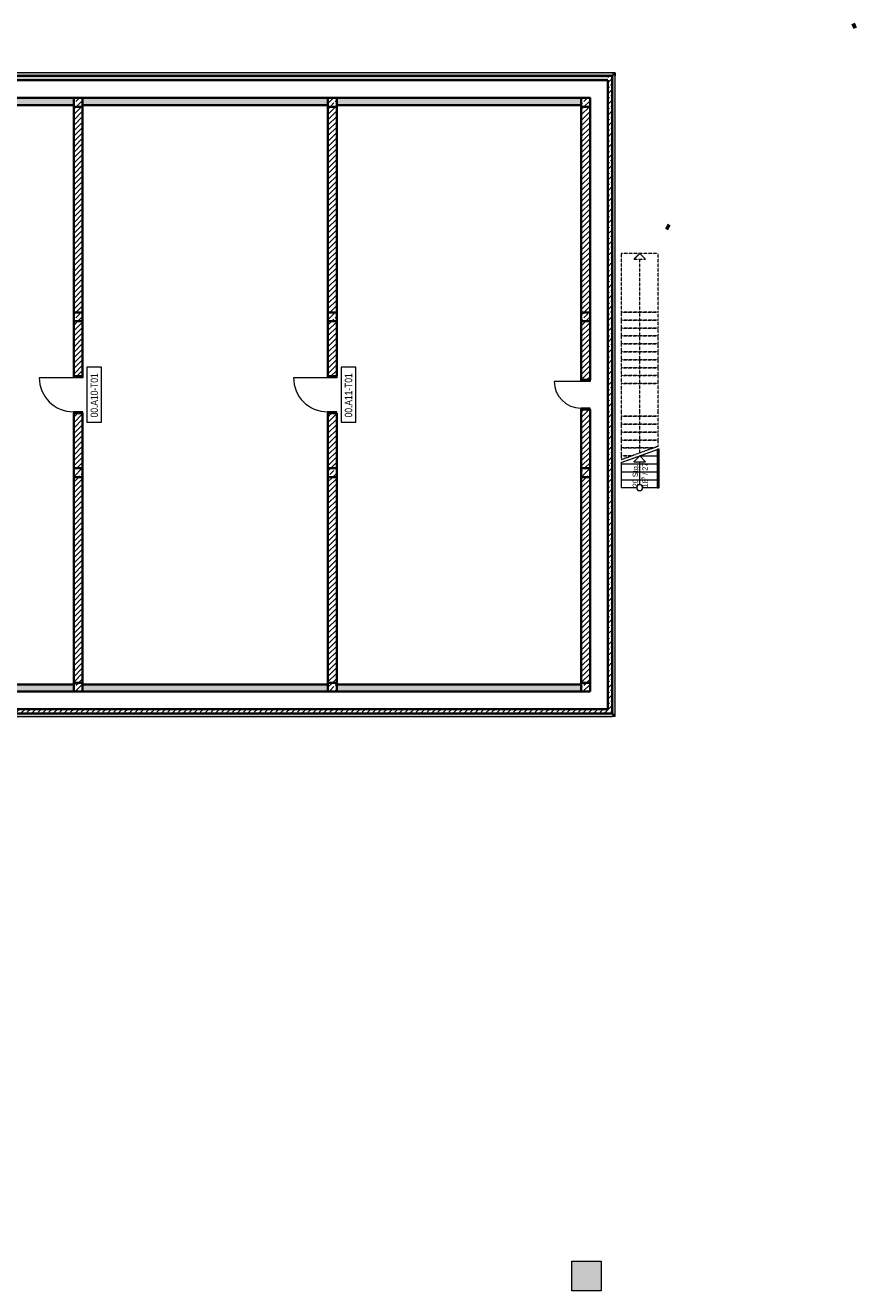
# Model space of a CAD drawing. Header units: metres. Extents: x -58265 to 688021, y -56222 to 35250.
# Tile 10 of 67: x -19096 to 9160, y -20500 to 22542. Entities that reach past the tile are written whole.
import ezdxf

# ---------------------------------------------------------------- set-up
doc = ezdxf.new("R2010")
doc.units = ezdxf.units.M
doc.header["$LTSCALE"] = 0.05
doc.linetypes.add('Strichlinie_ eng', pattern=[46, 30, -16])
doc.linetypes.add('Wipeout_Contour', pattern=[20000, 0, -20000])
for name, color, linetype in [('0._Pikto für Layout_5_A_0_Extern_Lageplan', 7, 'Continuous'), ('0._Pikto für Layout_5_A_1_Bauteilschraffuren', 7, 'Continuous'), ('0._Pikto für Layout_5_A_1_Geländer _ Brüstungen', 7, 'Continuous'), ('0._Pikto für Layout_5_A_1_Schraffuren', 7, 'Continuous'), ('0._Pikto für Layout_5_A_1_Stützen', 7, 'Continuous'), ('0._Pikto für Layout_5_A_1_Treppen', 7, 'Continuous'), ('0._Pikto für Layout_5_A_1_Türen', 7, 'Continuous'), ('0._Pikto für Layout_5_A_1_Türen_Text', 7, 'Continuous'), ('0._Pikto für Layout_5_A_1_Wände_Außen', 7, 'Continuous'), ('0._Pikto für Layout_5_A_1_Wände_Innen_Massiv', 7, 'Continuous'), ('0._Pikto für Layout_5_A_1_Würfel+BIM-Einfügepunkt.ifc', 7, 'Continuous')]:
    doc.layers.add(name, color=color, linetype=linetype)
doc.styles.add('ERSTELLTER_STIL_1', font='ARIALN.TTF')
doc.styles.add('ERSTELLTER_STIL_2', font='txt')
pattern_1 = [(45, (0, 0), (-183.8478, 183.8478), []), (45, (-91.92, 91.92), (-183.8478, 183.8478), [195, -65])]
pattern_2 = [(45, (0, 0), (-91.9239, 91.9239), [])]

msp = doc.modelspace()

# ---------------------------------------------------------------- hatches: boundary and pattern name
at = {"layer": '0._Pikto für Layout_5_A_1_Bauteilschraffuren', "linetype": 'Continuous', "lineweight": 18}
for points in [[(-52775, 20825), (875, 20825), (875, 20925), (-52775, 20925)], [(875, 20825), (975, 20825), (975, 20925)], [(875, 20825), (975, 20925), (875, 20925)], [(-17450, 20070), (-25800, 20070), (-25800, 19830), (-17450, 19830)], [(-8800, 20070), (-17150, 20070), (-17150, 19830), (-8800, 19830)], [(-180, 20070), (-8500, 20070), (-8500, 19830), (-180, 19830)], [(-17450, 120), (-25800, 120), (-25800, -120), (-17450, -120)], [(-8800, 120), (-17150, 120), (-17150, -120), (-8800, -120)], [(-180, 120), (-8500, 120), (-8500, -120), (-180, -120)], [(875, -870), (-20485, -870), (-20485, -970), (875, -970)], [(875, -970), (975, -970), (875, -870)], [(875, -870), (975, -970), (975, -870)]]:
    msp.add_hatch(color=9, dxfattribs=at).paths.add_polyline_path(points)
h = msp.add_hatch(dxfattribs=at)
h.set_pattern_fill('Beton__Stahlbeton_0005', color=9, style=0, pattern_type=2)
h.set_pattern_definition(pattern_1)
h.paths.add_polyline_path([(-52625, 20675), (725, 20675), (725, 20825), (-52625, 20825)])
h = msp.add_hatch(dxfattribs=at)
h.set_pattern_fill('Beton__Stahlbeton_0005', color=9, style=0, pattern_type=2)
h.set_pattern_definition(pattern_1)
h.paths.add_polyline_path([(725, 20675), (875, 20675), (875, 20825)])
h = msp.add_hatch(dxfattribs=at)
h.set_pattern_fill('Beton__Stahlbeton_0005', color=9, style=0, pattern_type=2)
h.set_pattern_definition(pattern_1)
h.paths.add_polyline_path([(725, 20675), (875, 20825), (725, 20825)])
h = msp.add_hatch(dxfattribs=at)
h.set_pattern_fill('Beton__Stahlbeton_0005', color=9, style=0, pattern_type=2)
h.set_pattern_definition(pattern_1)
h.paths.add_polyline_path([(725, 20675), (725, -720), (875, -720), (875, 20675)])
h = msp.add_hatch(dxfattribs=at)
h.set_pattern_fill('Beton__Stahlbeton_0005', color=9, style=0, pattern_type=2)
h.set_pattern_definition(pattern_1)
h.paths.add_polyline_path([(-17150, 19770), (-17150, 20070), (-17450, 20070), (-17450, 19770)])
h = msp.add_hatch(dxfattribs=at)
h.set_pattern_fill('Beton__Stahlbeton_0005', color=9, style=0, pattern_type=2)
h.set_pattern_definition(pattern_1)
h.paths.add_polyline_path([(-8500, 19770), (-8500, 20070), (-8800, 20070), (-8800, 19770)])
h = msp.add_hatch(dxfattribs=at)
h.set_pattern_fill('Beton__Stahlbeton_0005', color=9, style=0, pattern_type=2)
h.set_pattern_definition(pattern_1)
h.paths.add_polyline_path([(120, 19770), (120, 20070), (-180, 20070), (-180, 19770)])
h = msp.add_hatch(dxfattribs=at)
h.set_pattern_fill('MW_Kalksandstein_0005', color=9, style=0, pattern_type=2)
h.set_pattern_definition(pattern_2)
h.paths.add_polyline_path([(-17450, 12775), (-17150, 12775), (-17150, 19770), (-17450, 19770)])
h = msp.add_hatch(dxfattribs=at)
h.set_pattern_fill('MW_Kalksandstein_0005', color=9, style=0, pattern_type=2)
h.set_pattern_definition(pattern_2)
h.paths.add_polyline_path([(-8500, 19770), (-8800, 19770), (-8800, 12775), (-8500, 12775)])
h = msp.add_hatch(dxfattribs=at)
h.set_pattern_fill('MW_Kalksandstein_0005', color=9, style=0, pattern_type=2)
h.set_pattern_definition(pattern_2)
h.paths.add_polyline_path([(-180, 12775), (120, 12775), (120, 19770), (-180, 19770)])
h = msp.add_hatch(dxfattribs=at)
h.set_pattern_fill('Beton__Stahlbeton_0005', color=9, style=0, pattern_type=2)
h.set_pattern_definition(pattern_1)
h.paths.add_polyline_path([(-17150, 12475), (-17150, 12775), (-17450, 12775), (-17450, 12475)])
h = msp.add_hatch(dxfattribs=at)
h.set_pattern_fill('Beton__Stahlbeton_0005', color=9, style=0, pattern_type=2)
h.set_pattern_definition(pattern_1)
h.paths.add_polyline_path([(-8500, 12475), (-8500, 12775), (-8800, 12775), (-8800, 12475)])
h = msp.add_hatch(dxfattribs=at)
h.set_pattern_fill('Beton__Stahlbeton_0005', color=9, style=0, pattern_type=2)
h.set_pattern_definition(pattern_1)
h.paths.add_polyline_path([(120, 12475), (120, 12775), (-180, 12775), (-180, 12475)])
h = msp.add_hatch(dxfattribs=at)
h.set_pattern_fill('MW_Kalksandstein_0005', color=9, style=0, pattern_type=2)
h.set_pattern_definition(pattern_2)
h.paths.add_polyline_path([(-17150, 12475), (-17450, 12475), (-17450, 10605), (-17150, 10605)])
h = msp.add_hatch(dxfattribs=at)
h.set_pattern_fill('MW_Kalksandstein_0005', color=9, style=0, pattern_type=2)
h.set_pattern_definition(pattern_2)
h.paths.add_polyline_path([(-8500, 12475), (-8800, 12475), (-8800, 10605), (-8500, 10605)])
h = msp.add_hatch(dxfattribs=at)
h.set_pattern_fill('MW_Kalksandstein_0005', color=9, style=0, pattern_type=2)
h.set_pattern_definition(pattern_2)
h.paths.add_polyline_path([(120, 12475), (-180, 12475), (-180, 10480), (120, 10480)])
h = msp.add_hatch(dxfattribs=at)
h.set_pattern_fill('MW_Kalksandstein_0005', color=9, style=0, pattern_type=2)
h.set_pattern_definition(pattern_2)
h.paths.add_polyline_path([(-180, 7475), (120, 7475), (120, 9470), (-180, 9470)])
h = msp.add_hatch(dxfattribs=at)
h.set_pattern_fill('MW_Kalksandstein_0005', color=9, style=0, pattern_type=2)
h.set_pattern_definition(pattern_2)
h.paths.add_polyline_path([(-17450, 7475), (-17150, 7475), (-17150, 9345), (-17450, 9345)])
h = msp.add_hatch(dxfattribs=at)
h.set_pattern_fill('MW_Kalksandstein_0005', color=9, style=0, pattern_type=2)
h.set_pattern_definition(pattern_2)
h.paths.add_polyline_path([(-8800, 7475), (-8500, 7475), (-8500, 9345), (-8800, 9345)])
h = msp.add_hatch(dxfattribs=at)
h.set_pattern_fill('Beton__Stahlbeton_0005', color=9, style=0, pattern_type=2)
h.set_pattern_definition(pattern_1)
h.paths.add_polyline_path([(-17150, 7175), (-17150, 7475), (-17450, 7475), (-17450, 7175)])
h = msp.add_hatch(dxfattribs=at)
h.set_pattern_fill('Beton__Stahlbeton_0005', color=9, style=0, pattern_type=2)
h.set_pattern_definition(pattern_1)
h.paths.add_polyline_path([(-8500, 7175), (-8500, 7475), (-8800, 7475), (-8800, 7175)])
h = msp.add_hatch(dxfattribs=at)
h.set_pattern_fill('Beton__Stahlbeton_0005', color=9, style=0, pattern_type=2)
h.set_pattern_definition(pattern_1)
h.paths.add_polyline_path([(120, 7175), (120, 7475), (-180, 7475), (-180, 7175)])
h = msp.add_hatch(dxfattribs=at)
h.set_pattern_fill('MW_Kalksandstein_0005', color=9, style=0, pattern_type=2)
h.set_pattern_definition(pattern_2)
h.paths.add_polyline_path([(-17150, 7175), (-17450, 7175), (-17450, 180), (-17150, 180)])
h = msp.add_hatch(dxfattribs=at)
h.set_pattern_fill('MW_Kalksandstein_0005', color=9, style=0, pattern_type=2)
h.set_pattern_definition(pattern_2)
h.paths.add_polyline_path([(-8500, 7175), (-8800, 7175), (-8800, 180), (-8500, 180)])
h = msp.add_hatch(dxfattribs=at)
h.set_pattern_fill('MW_Kalksandstein_0005', color=9, style=0, pattern_type=2)
h.set_pattern_definition(pattern_2)
h.paths.add_polyline_path([(-180, 180), (120, 180), (120, 7175), (-180, 7175)])
h = msp.add_hatch(dxfattribs=at)
h.set_pattern_fill('Beton__Stahlbeton_0005', color=9, style=0, pattern_type=2)
h.set_pattern_definition(pattern_1)
h.paths.add_polyline_path([(-17150, -120), (-17150, 180), (-17450, 180), (-17450, -120)])
h = msp.add_hatch(dxfattribs=at)
h.set_pattern_fill('Beton__Stahlbeton_0005', color=9, style=0, pattern_type=2)
h.set_pattern_definition(pattern_1)
h.paths.add_polyline_path([(-8500, -120), (-8500, 180), (-8800, 180), (-8800, -120)])
h = msp.add_hatch(dxfattribs=at)
h.set_pattern_fill('Beton__Stahlbeton_0005', color=9, style=0, pattern_type=2)
h.set_pattern_definition(pattern_1)
h.paths.add_polyline_path([(120, -120), (120, 180), (-180, 180), (-180, -120)])
h = msp.add_hatch(dxfattribs=at)
h.set_pattern_fill('Beton__Stahlbeton_0005', color=9, style=0, pattern_type=2)
h.set_pattern_definition(pattern_1)
h.paths.add_polyline_path([(725, -720), (-20485, -720), (-20485, -870), (725, -870)])
h = msp.add_hatch(dxfattribs=at)
h.set_pattern_fill('Beton__Stahlbeton_0005', color=9, style=0, pattern_type=2)
h.set_pattern_definition(pattern_1)
h.paths.add_polyline_path([(725, -870), (875, -870), (725, -720)])
h = msp.add_hatch(dxfattribs=at)
h.set_pattern_fill('Beton__Stahlbeton_0005', color=9, style=0, pattern_type=2)
h.set_pattern_definition(pattern_1)
h.paths.add_polyline_path([(725, -720), (875, -870), (875, -720)])
at = {"layer": '0._Pikto für Layout_5_A_1_Schraffuren', "linetype": 'Continuous', "lineweight": 18}
msp.add_hatch(color=255, dxfattribs=at).paths.add_polyline_path([(-500, -19500), (-500, -20500), (500, -20500), (500, -19500)])

# ---------------------------------------------------------------- linework, layer by layer
at = {"layer": '0._Pikto für Layout_5_A_0_Extern_Lageplan', "color": 9, "linetype": 'Continuous', "lineweight": 100}
for p, q in [((9160.077, 22541.742), (9047.994, 22506.492)), ((2718.096, 15713.781), (2818.218, 15651.876))]:
    msp.add_line(p, q, dxfattribs=at)
at = {"layer": '0._Pikto für Layout_5_A_1_Stützen', "color": 9, "linetype": 'Continuous', "lineweight": 35, "flags": 128}
for points in [[(-17150, 19770), (-17150, 20070), (-17450, 20070), (-17450, 19770)], [(-8500, 19770), (-8500, 20070), (-8800, 20070), (-8800, 19770)], [(120, 19770), (120, 20070), (-180, 20070), (-180, 19770)], [(-17150, 12475), (-17150, 12775), (-17450, 12775), (-17450, 12475)], [(-8500, 12475), (-8500, 12775), (-8800, 12775), (-8800, 12475)], [(120, 12475), (120, 12775), (-180, 12775), (-180, 12475)], [(-17150, 7175), (-17150, 7475), (-17450, 7475), (-17450, 7175)], [(-8500, 7175), (-8500, 7475), (-8800, 7475), (-8800, 7175)], [(120, 7175), (120, 7475), (-180, 7475), (-180, 7175)], [(-17150, -120), (-17150, 180), (-17450, 180), (-17450, -120)], [(-8500, -120), (-8500, 180), (-8800, 180), (-8800, -120)], [(120, -120), (120, 180), (-180, 180), (-180, -120)]]:
    msp.add_lwpolyline(points, close=True, dxfattribs=at)
at = {"layer": '0._Pikto für Layout_5_A_1_Treppen', "color": 9, "linetype": 'Strichlinie_ eng', "lineweight": 13}
for p, q in [((1185, 14784.999), (1185, 12785.001)), ((2435.001, 14784.999), (1185, 14784.999)), ((1809.999, 12785.001), (1809.999, 14784.999)), ((2435.001, 12785.001), (2435.001, 14784.999)), ((2435.001, 12785.001), (1185, 12785.001)), ((1185, 12785.001), (1185, 12514.999)), ((1185, 12785.001), (2435.001, 12785.001)), ((2435.001, 12514.999), (1185, 12514.999)), ((1185, 12514.999), (1185, 12245)), ((1185, 12514.999), (2435.001, 12514.999)), ((1809.999, 10355.001), (1809.999, 12785.001)), ((2435.001, 12514.999), (2435.001, 12785.001)), ((2435.001, 12245), (2435.001, 12514.999)), ((2435.001, 12245), (1185, 12245)), ((1185, 12245), (1185, 11975.001)), ((1185, 12245), (2435.001, 12245)), ((2435.001, 11975.001), (2435.001, 12245)), ((2435.001, 11975.001), (1185, 11975.001)), ((1185, 11975.001), (1185, 11704.999)), ((1185, 11975.001), (2435.001, 11975.001)), ((2435.001, 11704.999), (1185, 11704.999)), ((1185, 11704.999), (1185, 11435)), ((1185, 11704.999), (2435.001, 11704.999)), ((2435.001, 11704.999), (2435.001, 11975.001)), ((2435.001, 11435), (2435.001, 11704.999)), ((2435.001, 11435), (1185, 11435)), ((1185, 11435), (1185, 11165.001)), ((1185, 11435), (2435.001, 11435)), ((2435.001, 11165.001), (2435.001, 11435)), ((2435.001, 11165.001), (1185, 11165.001)), ((1185, 11165.001), (1185, 10894.999)), ((1185, 11165.001), (2435.001, 11165.001)), ((2435.001, 10894.999), (1185, 10894.999)), ((1185, 10894.999), (1185, 10625)), ((1185, 10894.999), (2435.001, 10894.999)), ((2435.001, 10894.999), (2435.001, 11165.001)), ((2435.001, 10625), (2435.001, 10894.999)), ((2435.001, 10625), (1185, 10625)), ((1185, 10625), (1185, 10355.001)), ((1185, 10625), (2435.001, 10625)), ((2435.001, 10355.001), (1185, 10355.001)), ((1185, 10355.001), (1185, 9354.999)), ((1185, 10355.001), (2435.001, 10355.001)), ((1809.999, 9354.999), (1809.999, 10355.001)), ((2435.001, 10355.001), (2435.001, 10625)), ((2435.001, 9354.999), (2435.001, 10355.001)), ((1185, 9354.999), (1185, 9245.21)), ((2435.001, 9245.21), (1185, 9245.21)), ((1185, 9245.21), (1185, 8975.211)), ((1185, 9245.21), (2435.001, 9245.21)), ((1809.999, 9245.21), (1809.999, 9354.999)), ((2435.001, 9245.21), (2435.001, 9354.999)), ((2435.001, 8975.211), (2435.001, 9245.21)), ((2435.001, 8975.211), (1185, 8975.211)), ((1185, 8975.211), (1185, 8705.209)), ((1185, 8975.211), (2435.001, 8975.211)), ((2435.001, 8705.209), (1185, 8705.209)), ((1185, 8705.209), (1185, 8435.21)), ((1185, 8705.209), (2435.001, 8705.209)), ((2435.001, 8705.209), (2435.001, 8975.211)), ((2435.001, 8435.21), (2435.001, 8705.209)), ((2435.001, 8435.21), (1185, 8435.21)), ((1185, 8435.21), (1185, 8165.211)), ((1185, 8435.21), (2435.001, 8435.21))]:
    msp.add_line(p, q, dxfattribs=at)
at = {"layer": '0._Pikto für Layout_5_A_1_Türen', "color": 9, "linetype": 'Continuous', "lineweight": 18}
for p, q in [((-17460, 10555.001), (-18620.001, 10555.001)), ((-17460, 10555.001), (-17460, 10605)), ((-17460, 10605), (-17140.001, 10605)), ((-17140.001, 10555.001), (-17460, 10555.001)), ((-17140.001, 10605), (-17140.001, 10555.001)), ((-8810.001, 10555.001), (-9969.999, 10555.001)), ((-8810.001, 10555.001), (-8810.001, 10605)), ((-8810.001, 10605), (-8489.999, 10605)), ((-8489.999, 10555.001), (-8810.001, 10555.001)), ((-8489.999, 10605), (-8489.999, 10555.001)), ((-189.999, 10430), (-1100.001, 10430)), ((-189.999, 10430), (-189.999, 10480)), ((-189.999, 10480), (130, 10480)), ((130, 10430), (-189.999, 10430)), ((130, 10480), (130, 10430)), ((130, 9520), (-189.999, 9520)), ((-189.999, 9520), (-189.999, 9470)), ((-189.999, 9470), (130, 9470)), ((130, 9470), (130, 9520)), ((-17140.001, 9394.999), (-17460, 9394.999)), ((-17460, 9394.999), (-17460, 9344.999)), ((-17460, 9344.999), (-17140.001, 9344.999)), ((-17140.001, 9344.999), (-17140.001, 9394.999)), ((-8489.999, 9394.999), (-8810.001, 9394.999)), ((-8810.001, 9394.999), (-8810.001, 9344.999)), ((-8810.001, 9344.999), (-8489.999, 9344.999)), ((-8489.999, 9344.999), (-8489.999, 9394.999))]:
    msp.add_line(p, q, dxfattribs=at)
at = {"layer": '0._Pikto für Layout_5_A_1_Türen', "color": 9, "linetype": 'Continuous', "lineweight": 35}
for p, q in [((-17450, 10605), (-17150.001, 10605)), ((-17450, 10605), (-17150.001, 10605)), ((-8800.001, 10605), (-8499.999, 10605)), ((-8800.001, 10605), (-8499.999, 10605)), ((-179.999, 10480), (120, 10480)), ((-179.999, 10480), (120, 10480)), ((-179.999, 9470), (120, 9470)), ((-179.999, 9470), (120, 9470)), ((-17450, 9344.999), (-17150.001, 9344.999)), ((-17450, 9344.999), (-17150.001, 9344.999)), ((-8800.001, 9344.999), (-8499.999, 9344.999)), ((-8800.001, 9344.999), (-8499.999, 9344.999))]:
    msp.add_line(p, q, dxfattribs=at)
at = {"layer": '0._Pikto für Layout_5_A_1_Türen', "color": 9, "linetype": 'Continuous', "lineweight": 13}
for centre, radius in [((-17460, 10555), 1160), ((-8810, 10555), 1160), ((-190, 10430), 910)]:
    msp.add_arc(centre, radius, 180, 270, dxfattribs=at)
at = {"layer": '0._Pikto für Layout_5_A_1_Türen_Text', "color": 9, "linetype": 'Continuous', "lineweight": 13, "flags": 128}
for points in [[(-17000, 9041.65), (-16500, 9041.65), (-16500, 10908.35), (-17000, 10908.35)], [(-8350, 9041.65), (-7850, 9041.65), (-7850, 10908.35), (-8350, 10908.35)]]:
    msp.add_lwpolyline(points, close=True, dxfattribs=at)
at = {"layer": '0._Pikto für Layout_5_A_1_Wände_Außen', "color": 9, "linetype": 'Continuous', "lineweight": 35}
for p, q in [((724.999, 20824.999), (-52625, 20824.999)), ((875.001, 20824.999), (724.999, 20824.999)), ((875.001, 20675), (875.001, 20824.999)), ((875.001, 20675), (875.001, 20824.999)), ((875.001, -720.001), (875.001, 20675)), ((875.001, -870.001), (875.001, -720.001)), ((-20485.001, -870.001), (724.999, -870.001)), ((724.999, -870.001), (875.001, -870.001)), ((724.999, -870.001), (875.001, -870.001))]:
    msp.add_line(p, q, dxfattribs=at)
at = {"layer": '0._Pikto für Layout_5_A_1_Wände_Außen', "color": 9, "linetype": 'Continuous', "lineweight": 18, "flags": 128}
for points in [[(975, 20925), (-52875, 20925)], [(-20485, -970), (875, -970)]]:
    msp.add_lwpolyline(points, dxfattribs=at)
at = {"layer": '0._Pikto für Layout_5_A_1_Wände_Außen', "color": 9, "linetype": 'Continuous', "lineweight": 35, "flags": 128}
for points in [[(-52625, 20675), (725, 20675)], [(725, 20675), (725, -720)], [(725, -720), (-20485, -720)]]:
    msp.add_lwpolyline(points, dxfattribs=at)
at = {"layer": '0._Pikto für Layout_5_A_1_Wände_Außen', "color": 9, "linetype": 'Continuous', "lineweight": 13, "flags": 128}
for points in [[(975, 20925), (975, 20825)], [(975, -970), (875, -970)]]:
    msp.add_lwpolyline(points, dxfattribs=at)
at = {"layer": '0._Pikto für Layout_5_A_1_Wände_Innen_Massiv', "color": 9, "linetype": 'Continuous', "lineweight": 35}
for p, q in [((-17450, 10605), (-17150.001, 10605)), ((-8800.001, 10605), (-8499.999, 10605)), ((-179.999, 10480), (120, 10480)), ((-179.999, 9470), (120, 9470)), ((-17450, 9344.999), (-17150.001, 9344.999)), ((-8800.001, 9344.999), (-8499.999, 9344.999))]:
    msp.add_line(p, q, dxfattribs=at)
at = {"layer": '0._Pikto für Layout_5_A_1_Wände_Innen_Massiv', "color": 9, "linetype": 'Continuous', "lineweight": 35, "flags": 128}
for points in [[(-17450, 20070), (-25800, 20070)], [(-25800, 19830), (-17450, 19830)], [(-8800, 20070), (-17150, 20070)], [(-17150, 19830), (-8800, 19830)], [(-180, 20070), (-8500, 20070)], [(-8500, 19830), (-180, 19830)], [(-17450, 19770), (-17450, 12775)], [(-17150, 12775), (-17150, 19770)], [(-8800, 19770), (-8800, 12775)], [(-8500, 12775), (-8500, 19770)], [(-180, 19770), (-180, 12775)], [(120, 12775), (120, 19770)], [(-17450, 12475), (-17450, 10605)], [(-17150, 10605), (-17150, 12475)], [(-8800, 12475), (-8800, 10605)], [(-8500, 10605), (-8500, 12475)], [(-180, 12475), (-180, 10480)], [(120, 10480), (120, 12475)], [(-180, 9470), (-180, 7475)], [(120, 7475), (120, 9470)], [(-17450, 9345), (-17450, 7475)], [(-17150, 7475), (-17150, 9345)], [(-8800, 9345), (-8800, 7475)], [(-8500, 7475), (-8500, 9345)], [(-17450, 7175), (-17450, 180)], [(-17150, 180), (-17150, 7175)], [(-8800, 7175), (-8800, 180)], [(-8500, 180), (-8500, 7175)], [(-180, 7175), (-180, 180)], [(120, 180), (120, 7175)], [(-17450, 120), (-25800, 120)], [(-8800, 120), (-17150, 120)], [(-180, 120), (-8500, 120)], [(-25800, -120), (-17450, -120)], [(-17150, -120), (-8800, -120)], [(-8500, -120), (-180, -120)]]:
    msp.add_lwpolyline(points, dxfattribs=at)
at = {"layer": '0._Pikto für Layout_5_A_1_Würfel+BIM-Einfügepunkt.ifc', "color": 9, "linetype": 'Continuous', "lineweight": 18, "flags": 128}
for points in [[(-500, -20500), (-500, -19500)], [(-500, -19500), (500, -19500)], [(500, -19500), (500, -20500)], [(500, -20500), (-500, -20500)]]:
    msp.add_lwpolyline(points, dxfattribs=at)

# ---------------------------------------------------------------- texts
at = {"layer": '0._Pikto für Layout_5_A_1_Türen_Text', "color": 9, "linetype": 'Continuous', "lineweight": 18, "char_height": 250, "attachment_point": 7, "rotation": 90, "style": 'ERSTELLTER_STIL_2'}
for s, insert in [('\\A1;{\\pql;\\pt0;\\fSwis721 Cn BT|b0|i0|c0|p0;\\W1.000000;00.A10-T01\\fSwis721 Cn BT|b0|i0|c0|p0;\\W1.000000;\\fSwis721 Cn BT|b0|i0|c0|p0;\\W1.000000;\\fSwis721 Cn BT|b0|i0|c0|p0;\\W1.000000;}', (-16619.955, 9207.665)), ('\\A1;{\\pql;\\pt0;\\fSwis721 Cn BT|b0|i0|c0|p0;\\W1.000000;00.A11-T01\\fSwis721 Cn BT|b0|i0|c0|p0;\\W1.000000;\\fSwis721 Cn BT|b0|i0|c0|p0;\\W1.000000;\\fSwis721 Cn BT|b0|i0|c0|p0;\\W1.000000;}', (-7969.955, 9207.665))]:
    msp.add_mtext(s, dxfattribs=dict(at, insert=insert))

# ---------------------------------------------------------------- wipeouts: each hides what was drawn before it
at = {"color": 254, "linetype": 'Wipeout_Contour', "lineweight": 0, "ltscale": 28830.142812}
msp.add_wipeout([(1185, 6815.21), (2435, 6815.21), (2435, 7085.21), (1185, 7085.21)], dxfattribs=at).dxf.layer = '0._Pikto für Layout_5_A_1_Schraffuren'

# ---------------------------------------------------------------- next in the draw order: linework, layer by layer
at = {"layer": '0._Pikto für Layout_5_A_1_Geländer _ Brüstungen', "color": 9, "linetype": 'Continuous', "lineweight": 25}
for p, q in [((2412.5, 6815.21), (2412.5, 6807.71)), ((2412.5, 6807.71), (2457.499, 6807.711)), ((2457.499, 6807.711), (2457.5, 6815.21))]:
    msp.add_line(p, q, dxfattribs=at)
at = {"layer": '0._Pikto für Layout_5_A_1_Treppen', "color": 9, "linetype": 'Continuous', "lineweight": 18}
for p, q in [((2435.001, 7085.21), (1185, 7085.21)), ((1185, 7085.21), (1185, 6815.211)), ((2435.001, 6815.211), (2435.001, 7085.21)), ((1185, 6815.211), (2435.001, 6815.211))]:
    msp.add_line(p, q, dxfattribs=at)

# ---------------------------------------------------------------- next in the draw order: wipeouts: each hides what was drawn before it
at = {"color": 254, "linetype": 'Wipeout_Contour', "lineweight": 0, "ltscale": 44291.330488}
msp.add_wipeout([(1810, 14785), (1610, 14585), (2010, 14585)], dxfattribs=at).dxf.layer = '0._Pikto für Layout_5_A_1_Schraffuren'

# ---------------------------------------------------------------- next in the draw order: linework, layer by layer
at = {"layer": '0._Pikto für Layout_5_A_1_Treppen', "color": 9, "linetype": 'Strichlinie_ eng', "lineweight": 13, "flags": 128}
msp.add_lwpolyline([(1810, 14785), (1610, 14585), (2010, 14585)], close=True, dxfattribs=at)

# ---------------------------------------------------------------- next in the draw order: wipeouts: each hides what was drawn before it
at = {"color": 254, "linetype": 'Wipeout_Contour', "lineweight": 0, "ltscale": 29873.385878}
msp.add_wipeout([(1185, 7085.21), (2435, 7085.21), (2435, 7355.21), (1185, 7355.21)], dxfattribs=at).dxf.layer = '0._Pikto für Layout_5_A_1_Schraffuren'

# ---------------------------------------------------------------- next in the draw order: linework, layer by layer
at = {"layer": '0._Pikto für Layout_5_A_1_Treppen', "color": 9, "linetype": 'Continuous', "lineweight": 18}
for p, q in [((2435.001, 7355.211), (1185, 7355.211)), ((1185, 7355.211), (1185, 7085.21)), ((2435.001, 7085.21), (2435.001, 7355.211)), ((1185, 7085.21), (2435.001, 7085.21))]:
    msp.add_line(p, q, dxfattribs=at)
at = {"layer": '0._Pikto für Layout_5_A_1_Treppen', "color": 9, "linetype": 'Continuous', "lineweight": 13}
msp.add_line((1809.999, 6815.211), (1809.999, 7085.21), dxfattribs=at)

# ---------------------------------------------------------------- next in the draw order: wipeouts: each hides what was drawn before it
at = {"color": 254, "linetype": 'Wipeout_Contour', "lineweight": 0, "ltscale": 30919.112428}
msp.add_wipeout([(1185, 7355.21), (2435, 7355.21), (2435, 7625.21), (1185, 7625.21)], dxfattribs=at).dxf.layer = '0._Pikto für Layout_5_A_1_Schraffuren'

# ---------------------------------------------------------------- next in the draw order: linework, layer by layer
at = {"layer": '0._Pikto für Layout_5_A_1_Treppen', "color": 9, "linetype": 'Continuous', "lineweight": 18}
for p, q in [((2435.001, 7625.21), (1185, 7625.21)), ((1185, 7625.21), (1185, 7355.211)), ((1185, 7355.211), (2435.001, 7355.211)), ((2435.001, 7355.211), (2435.001, 7625.21))]:
    msp.add_line(p, q, dxfattribs=at)

# ---------------------------------------------------------------- next in the draw order: wipeouts: each hides what was drawn before it
at = {"color": 254, "linetype": 'Wipeout_Contour', "lineweight": 0, "ltscale": 39841.856141}
msp.add_wipeout([(1185, 7625.21), (2435, 7625.21), (2435, 7895.21), (1810, 7895.21), (1185, 7667.729)], dxfattribs=at).dxf.layer = '0._Pikto für Layout_5_A_1_Schraffuren'

# ---------------------------------------------------------------- next in the draw order: hatches: boundary and pattern name
at = {"layer": '0._Pikto für Layout_5_A_1_Bauteilschraffuren', "linetype": 'Continuous', "lineweight": 18}
msp.add_hatch(color=9, dxfattribs=at).paths.add_polyline_path([(875, 20825), (875, -870), (975, -870), (975, 20825)])

# ---------------------------------------------------------------- next in the draw order: linework, layer by layer
at = {"layer": '0._Pikto für Layout_5_A_1_Treppen', "color": 9, "linetype": 'Strichlinie_ eng', "lineweight": 13}
for p, q in [((1185, 8165.211), (1185, 7895.209)), ((1517.62, 7895.209), (1185, 7895.209)), ((1185, 7895.209), (1185, 7774.148)), ((1185, 7895.209), (1517.62, 7895.209))]:
    msp.add_line(p, q, dxfattribs=at)
at = {"layer": '0._Pikto für Layout_5_A_1_Treppen', "color": 9, "linetype": 'Continuous', "lineweight": 18}
for p, q in [((2435.001, 7895.209), (1809.999, 7895.209)), ((2435.001, 7625.21), (2435.001, 7895.209)), ((1185, 7667.73), (1185, 7625.21)), ((1185, 7625.21), (2435.001, 7625.21))]:
    msp.add_line(p, q, dxfattribs=at)
at = {"layer": '0._Pikto für Layout_5_A_1_Wände_Außen', "color": 9, "linetype": 'Continuous', "lineweight": 18, "flags": 128}
msp.add_lwpolyline([(975, -970), (975, 20825)], dxfattribs=at)

# ---------------------------------------------------------------- next in the draw order: wipeouts: each hides what was drawn before it
at = {"color": 254, "linetype": 'Wipeout_Contour', "lineweight": 0, "ltscale": 24841.421091}
msp.add_wipeout([(1810, 7895.21), (2435, 7895.21), (2435, 8122.692)], dxfattribs=at).dxf.layer = '0._Pikto für Layout_5_A_1_Schraffuren'

# ---------------------------------------------------------------- next in the draw order: linework, layer by layer
at = {"layer": '0._Pikto für Layout_5_A_1_Geländer _ Brüstungen', "color": 9, "linetype": 'Continuous', "lineweight": 25}
for p, q in [((2457.499, 8130.882), (2412.5, 8114.502)), ((2412.5, 8114.502), (2412.5, 6815.211)), ((2457.499, 6815.211), (2457.499, 8130.882))]:
    msp.add_line(p, q, dxfattribs=at)
at = {"layer": '0._Pikto für Layout_5_A_1_Treppen', "color": 9, "linetype": 'Strichlinie_ eng', "lineweight": 13}
for p, q in [((1809.999, 8001.627), (1809.999, 9245.21)), ((1185, 7774.148), (2435.001, 8229.109)), ((2435.001, 8229.109), (2435.001, 8435.21)), ((2259.438, 8165.211), (1185, 8165.211)), ((1185, 8165.211), (2259.438, 8165.211))]:
    msp.add_line(p, q, dxfattribs=at)
at = {"layer": '0._Pikto für Layout_5_A_1_Treppen', "color": 9, "linetype": 'Continuous', "lineweight": 13}
for p, q in [((1185, 7667.73), (2435.001, 8122.692)), ((1809.999, 7085.21), (1809.999, 7895.209))]:
    msp.add_line(p, q, dxfattribs=at)
at = {"layer": '0._Pikto für Layout_5_A_1_Treppen', "color": 9, "linetype": 'Continuous', "lineweight": 18}
for p, q in [((1809.999, 7895.209), (2435.001, 7895.209)), ((2435.001, 7895.209), (2435.001, 8122.692))]:
    msp.add_line(p, q, dxfattribs=at)

# ---------------------------------------------------------------- next in the draw order: wipeouts: each hides what was drawn before it
at = {"color": 254, "linetype": 'Wipeout_Contour', "lineweight": 0, "ltscale": 23914.76061}
msp.add_wipeout([(1810, 7895.21), (1610, 7695.21), (2010, 7695.21)], dxfattribs=at).dxf.layer = '0._Pikto für Layout_5_A_1_Schraffuren'
at = {"color": 254, "linetype": 'Wipeout_Contour', "lineweight": 0, "ltscale": 84623.041903}
msp.add_wipeout([(1910, 6815.21), (1910, 6815.21), (1880.711, 6885.921), (1810, 6915.21), (1739.289, 6885.921), (1710, 6815.21), (1710, 6815.21), (1710, 6815.21), (1739.289, 6744.5), (1810, 6715.21), (1880.711, 6744.5)], dxfattribs=at).dxf.layer = '0._Pikto für Layout_5_A_1_Schraffuren'

# ---------------------------------------------------------------- next in the draw order: linework, layer by layer
at = {"layer": '0._Pikto für Layout_5_A_1_Treppen', "color": 9, "linetype": 'Continuous', "lineweight": 13, "flags": 128}
msp.add_lwpolyline([(1810, 7895.21), (1610, 7695.21), (2010, 7695.21)], close=True, dxfattribs=at)
msp.add_lwpolyline([(1910, 6815.21, 1), (1710, 6815.21, 1)], format="xyb", close=True, dxfattribs=at)

# ---------------------------------------------------------------- next in the draw order: texts
at = {"layer": '0._Pikto für Layout_5_A_1_Treppen', "color": 9, "linetype": 'Continuous', "lineweight": 18, "char_height": 180, "rotation": 90, "style": 'ERSTELLTER_STIL_1'}
for s, insert, attachment_point in [('\\A1;{\\pqc;\\pt0,800;\\fArial Narrow|b0|i0|c0|p0;\\W1.000000;20 Stg.\\fArial Narrow|b0|i0|c0|p0;\\W1.000000;\\fArial Narrow|b0|i0|c0|p0;\\W1.000000;\\A1{\\H.66x;\\S^  ;}\\fArial Narrow|b0|i0|c0|p0;\\W1.000000;\\fArial Narrow|b0|i0|c0|p0;\\W1.000000;\\fArial Narrow|b0|i0|c0|p0;\\W1.000000;\\fArial Narrow|b0|i0|c0|p0;\\W1.000000;\\A1{\\H.66x;\\S^  ;}\\fArial Narrow|b0|i0|c0|p0;\\W1.000000;\\fArial Narrow|b0|i0|c0|p0;\\W1.000000;\\fArial Narrow|b0|i0|c0|p0;\\W1.000000;\\fArial Narrow|b0|i0|c0|p0;\\W1.000000;\\A1{\\H.66x;\\S^  ;}\\fArial Narrow|b0|i0|c0|p0;\\W1.000000;}', (1805.243, 7288.046), 8), ('\\A1;{\\pqc;\\pt0,800;\\fArial Narrow|b0|i0|c0|p0;\\W1.000000;\\fArial Narrow|b0|i0|c0|p0;\\W1.000000;18\\fArial Narrow|b0|i0|c0|p0;\\W1.000000;\\A1{\\H.66x;\\S5^  ;}\\fArial Narrow|b0|i0|c0|p0;\\W1.000000;\\fArial Narrow|b0|i0|c0|p0;\\W1.000000; / \\fArial Narrow|b0|i0|c0|p0;\\W1.000000;27\\fArial Narrow|b0|i0|c0|p0;\\W1.000000;\\A1{\\H.66x;\\S^  ;}\\fArial Narrow|b0|i0|c0|p0;\\W1.000000;\\fArial Narrow|b0|i0|c0|p0;\\W1.000000;\\fArial Narrow|b0|i0|c0|p0;\\W1.000000;\\fArial Narrow|b0|i0|c0|p0;\\W1.000000;\\A1{\\H.66x;\\S^  ;}\\fArial Narrow|b0|i0|c0|p0;\\W1.000000;}', (1849.231, 7288.046), 2)]:
    msp.add_mtext(s, dxfattribs=dict(at, insert=insert, attachment_point=attachment_point))

doc.saveas('drawing.dxf')
